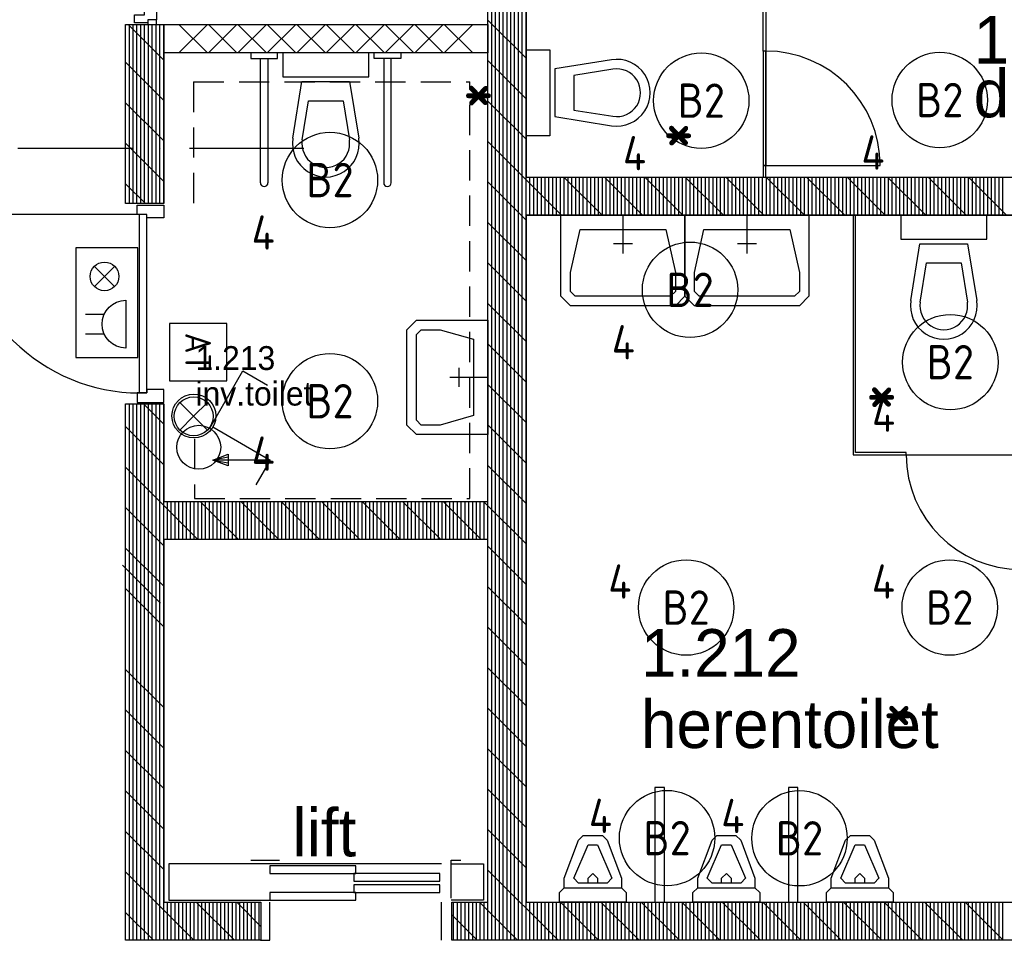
# Model space of a CAD drawing. Header units: millimetres. Extents: x -6587 to 112313, y 244 to 84344.
# Tile 17 of 55: x 26720 to 31882, y 44755 to 49579. Entities that reach past the tile are written whole.
import ezdxf
from ezdxf.enums import TextEntityAlignment as Align

# ---------------------------------------------------------------- set-up
doc = ezdxf.new("R2010")
doc.units = ezdxf.units.MM
doc.header["$LTSCALE"] = 100
doc.linetypes.add('DASHDOT', pattern=[9, 6, -1.5, 0, -1.5])
doc.linetypes.add('HIDDEN', pattern=[9.525, 6.35, -3.175])
doc.layers.get('0').update_dxf_attribs({"linetype": 'CONTINUOUS'})
for name, color, linetype in [('71', 2, 'CONTINUOUS'), ('AL$7----_STRAMIEN', 1, 'DASHDOT'), ('AL22----_BINNENWAND', 7, 'CONTINUOUS'), ('AL22----_CAMPINGWANDJE', 1, 'CONTINUOUS'), ('AL28----_KONSTRUKTIE', 3, 'CONTINUOUS'), ('AL32----_BINNENKOZ', 7, 'CONTINUOUS'), ('AL32----_DRAAIRICHTING', 1, 'CONTINUOUS'), ('AL66----_TRANSPINST', 7, 'CONTINUOUS'), ('AL74----_INRSANITAIR', 7, 'CONTINUOUS'), ('ALXA1---_RASTER50', 12, 'CONTINUOUS'), ('ALXA7---_KALKZVUIL', 1, 'CONTINUOUS'), ('ALXAB---_PREFABBETON', 1, 'CONTINUOUS'), ('BOUW', 8, 'CONTINUOUS'), ('EB63101-_ATTRIB', 2, 'CONTINUOUS'), ('EL63101-_LICHT-ARM', 3, 'CONTINUOUS'), ('EL63102-_LICHT-SCH', 3, 'CONTINUOUS'), ('EL6414--_BELET24V', 3, 'CONTINUOUS'), ('MAATV-SPARING', 1, 'CONTINUOUS')]:
    doc.layers.add(name, color=color, linetype=linetype)
doc.styles.add('1_8', font='iso', dxfattribs={"width": 0.7, "height": 1.8})
doc.styles.add('BURO-025', font='BUROFONT.shx', dxfattribs={"height": 250})
doc.styles.add('NORATT', font='isocp.shx')
doc.styles.get("Standard").update_dxf_attribs({"font": 'iso.shx'})

# ---------------------------------------------------------------- blocks, each defined once
blk = doc.blocks.new('ES3G00')
blk.add_circle((0, 0), 2.5)
at = {"color": 6, "style": '1_8'}
for tag, flags, p in [('SCHAK', 8, (3.5, 2.75)), ('A_CODE', 8, (0, 0)), ('GROEP', 8, (-3.5, -2.75)), ('KAST', 9, (3.5, -2.75))]:
    blk.add_attdef(tag, text='', height=1.8, dxfattribs=dict(at, flags=flags)).set_placement(p, align=Align.MIDDLE)
blk = doc.blocks.new('ES3S1')
blk.add_lwpolyline([(0.575, 0.996), (2.309, 4), (3.608, 3.25)])
blk.add_lwpolyline([(0.575, 0.996), (2.309, 4), (3.608, 3.25)])
blk.add_circle((0, 0), 1.15)
blk.add_circle((0, 0), 1.15)
for tag, style, flags, p in [('SCHAK', 'NORATT', 8, (3, 5.5)), ('SCHAK', '1_8', 8, (3, 5.5)), ('KAST', 'NORATT', 9, (-3, 0.5)), ('KAST', '1_8', 9, (-3, 0.5)), ('M_CODE', 'NORATT', 9, (0, 0)), ('M_CODE', '1_8', 9, (0, 0)), ('DOEL', 'NORATT', 9, (-3, -2)), ('DOEL', '1_8', 9, (-3, -2)), ('GROEP', 'NORATT', 9, (-3, -4.5)), ('GROEP', '1_8', 9, (-3, -4.5))]:
    blk.add_attdef(tag, text='', height=1.8, dxfattribs=dict(style=style, flags=flags)).set_placement(p, align=Align.MIDDLE_CENTER)
blk = doc.blocks.new('ES081001')
for p, q in [((1.06, -1.06), (-1.06, 1.06)), ((-1.06, -1.06), (1.06, 1.06))]:
    blk.add_line(p, q)
blk.add_circle((0, 0), 1.5)
at = {"color": 2, "style": '1_8', "flags": 8}
for tag, p in [('NUMMER', (0, 5.5)), ('CODE', (0, 3))]:
    blk.add_attdef(tag, text='', height=1.8, dxfattribs=at).set_placement(p, align=Align.MIDDLE)
at = {"style": '1_8', "flags": 8}
blk.add_attdef('M_CODE', text='', height=1.8, dxfattribs=at).set_placement((0, 0), align=Align.MIDDLE_CENTER)
blk = doc.blocks.new('ES081010')
at = {"color": 0}
for p, q in [((-1, 0), (-1, -2)), ((1, -2), (1, 0))]:
    blk.add_line(p, q, dxfattribs=at)
blk.add_lwpolyline([(-2.5, 2.25), (2.5, 2.25, -1)], format="xyb", close=True, dxfattribs=at)
at = {"color": 0, "style": '1_8', "flags": 8}
for tag, p in [('NUMMER', (0, 6.75)), ('SCHAK', (0, 4))]:
    blk.add_attdef(tag, text='', height=1.8, dxfattribs=at).set_placement(p, align=Align.MIDDLE)
at = {"style": '1_8'}
for tag, flags, p in [('CODE', 9, (0, 3)), ('M_CODE', 8, (0, 0))]:
    blk.add_attdef(tag, text='', height=1.8, dxfattribs=dict(at, flags=flags)).set_placement(p, align=Align.MIDDLE_CENTER)
blk = doc.blocks.new('ES3S1-T')
at = {"color": 1}
blk.add_line((2.309, 4), (2.309, 1), dxfattribs=at)
at = {"color": 0}
blk.add_lwpolyline([(0.575, 0.996), (2.309, 4), (3.608, 3.25)], dxfattribs=at)
at = {"color": 1}
blk.add_lwpolyline([(2.009, 1.8), (2.609, 1.8), (2.309, 1)], close=True, dxfattribs=at)
blk.add_lwpolyline([(2.159, 1.8), (2.309, 1), (2.459, 1.8), (2.455, 1.8)], dxfattribs=at)
at = {"color": 0}
blk.add_circle((0, 0), 1.15, dxfattribs=at)
at = {"style": '1_8'}
for tag, flags, p in [('SCHAK', 8, (3, 5.5)), ('KAST', 9, (-3, 0.5)), ('M_CODE', 9, (0, 0)), ('DOEL', 9, (-3, -2)), ('GROEP', 9, (-3, -4.5))]:
    blk.add_attdef(tag, text='', height=1.8, dxfattribs=dict(at, flags=flags)).set_placement(p, align=Align.MIDDLE_CENTER)
blk = doc.blocks.new('ES020102')
at = {"color": 0}
blk.add_lwpolyline([(-4.5, -2), (4.5, -2), (4.5, 2), (-4.5, 2)], close=True, dxfattribs=at)
at = {"style": '1_8'}
for tag, flags, p in [('SCHAK', 8, (3, 5.5)), ('KAST', 9, (-3, 0.5)), ('M_CODE', 9, (0, 0)), ('DOEL', 9, (-3, -2)), ('GROEP', 9, (-3, -4.5))]:
    blk.add_attdef(tag, text='', height=1.8, dxfattribs=dict(at, flags=flags)).set_placement(p, align=Align.MIDDLE_CENTER)
at = {"color": 0, "style": '1_8', "flags": 8}
blk.add_attdef('NUMMER', text='', height=1.8, dxfattribs=at).set_placement((0, 3.5), align=Align.MIDDLE)
at = {"color": 0, "style": '1_8'}
blk.add_attdef('CODE', text='', height=1.8, dxfattribs=at).set_placement((0, 0), align=Align.MIDDLE)

msp = doc.modelspace()

# ---------------------------------------------------------------- linework, layer by layer
at = {"layer": '71'}
for q in [(27559.5, 47573.2), (27704.2, 47573.2), (27559.5, 47428.5), (27704.2, 47428.5)]:
    msp.add_line((27631.9, 47500.9), q, dxfattribs=at)
msp.add_circle((27631.9, 47500.9), 102.3, dxfattribs=at)
at = {"layer": 'AL$7----_STRAMIEN', "color": 1}
msp.add_line((28210, 48905), (3582.8, 48905), dxfattribs=at)
at = {"layer": 'AL22----_BINNENWAND', "color": 8}
for p, q in [((27474.8, 49555), (29174.8, 49555)), ((27474.8, 49405), (27474.8, 49555)), ((29174.8, 49555), (29174.8, 49405)), ((29174.8, 49405), (27474.8, 49405)), ((30618.3, 48815), (30618.3, 48755)), ((30631.3, 48815), (30618.3, 48815)), ((30618.3, 48815), (30631.3, 48815)), ((30631.3, 48755), (30631.3, 48815)), ((29654.8, 48555), (29654.8, 48755)), ((29674.8, 48555), (29674.8, 48755)), ((29694.8, 48555), (29694.8, 48755)), ((29714.8, 48555), (29714.8, 48755)), ((29734.8, 48555), (29734.8, 48755)), ((29754.8, 48555), (29754.8, 48755)), ((29774.8, 48555), (29774.8, 48755)), ((29985.1, 48555), (29785.1, 48755)), ((29794.8, 48555), (29794.8, 48755)), ((29814.8, 48555), (29814.8, 48755)), ((29834.8, 48555), (29834.8, 48755)), ((29854.8, 48555), (29854.8, 48755)), ((29874.8, 48555), (29874.8, 48755)), ((29894.8, 48555), (29894.8, 48755)), ((29914.8, 48555), (29914.8, 48755)), ((29934.8, 48555), (29934.8, 48755)), ((29954.8, 48555), (29954.8, 48755)), ((29974.8, 48555), (29974.8, 48755)), ((29994.8, 48555), (29994.8, 48755)), ((30197.3, 48555), (29997.3, 48755)), ((30014.8, 48555), (30014.8, 48755)), ((30034.8, 48555), (30034.8, 48755)), ((30054.8, 48555), (30054.8, 48755)), ((30074.8, 48555), (30074.8, 48755)), ((30094.8, 48555), (30094.8, 48755)), ((30114.8, 48555), (30114.8, 48755)), ((30134.8, 48555), (30134.8, 48755)), ((30154.8, 48555), (30154.8, 48755)), ((30174.8, 48555), (30174.8, 48755)), ((30194.8, 48555), (30194.8, 48755)), ((30409.4, 48555), (30209.4, 48755)), ((30214.8, 48555), (30214.8, 48755)), ((30234.8, 48555), (30234.8, 48755)), ((30254.8, 48555), (30254.8, 48755)), ((30274.8, 48555), (30274.8, 48755)), ((30294.8, 48555), (30294.8, 48755)), ((30314.8, 48555), (30314.8, 48755)), ((30334.8, 48555), (30334.8, 48755)), ((30354.8, 48555), (30354.8, 48755)), ((30374.8, 48555), (30374.8, 48755)), ((30394.8, 48555), (30394.8, 48755)), ((30414.8, 48555), (30414.8, 48755)), ((30621.5, 48555), (30421.5, 48755)), ((30434.8, 48555), (30434.8, 48755)), ((30454.8, 48555), (30454.8, 48755)), ((30474.8, 48555), (30474.8, 48755)), ((30494.8, 48555), (30494.8, 48755)), ((30514.8, 48555), (30514.8, 48755)), ((30534.8, 48555), (30534.8, 48755)), ((30554.8, 48555), (30554.8, 48755)), ((30574.8, 48555), (30574.8, 48755)), ((30594.8, 48555), (30594.8, 48755)), ((30614.8, 48555), (30614.8, 48755)), ((30618.3, 48755), (30631.3, 48755)), ((30833.7, 48555), (30633.7, 48755)), ((30634.8, 48555), (30634.8, 48755)), ((30654.8, 48555), (30654.8, 48755)), ((30674.8, 48555), (30674.8, 48755)), ((30694.8, 48555), (30694.8, 48755)), ((30714.8, 48555), (30714.8, 48755)), ((30734.8, 48555), (30734.8, 48755)), ((30754.8, 48555), (30754.8, 48755)), ((30774.8, 48555), (30774.8, 48755)), ((30794.8, 48555), (30794.8, 48755)), ((30814.8, 48555), (30814.8, 48755)), ((30834.8, 48555), (30834.8, 48755)), ((30854.8, 48555), (30854.8, 48755)), ((30874.8, 48555), (30874.8, 48755)), ((30894.8, 48555), (30894.8, 48755)), ((30914.8, 48555), (30914.8, 48755)), ((30934.8, 48555), (30934.8, 48755)), ((30954.8, 48555), (30954.8, 48755)), ((30974.8, 48555), (30974.8, 48755)), ((30994.8, 48555), (30994.8, 48755)), ((29374.8, 47892.5), (29174.8, 48092.5)), ((29374.8, 47680.4), (29174.8, 47880.4)), ((29374.8, 47468.2), (29174.8, 47668.2))]:
    msp.add_line(p, q, dxfattribs=at)
for points in [[(29882.5, 48555), (29882.5, 48355)], [(30857.5, 48555), (30857.5, 48255), (30857.5, 48130), (30807.5, 48080), (30257.5, 48080), (30207.5, 48130), (30207.5, 48255), (30207.5, 48555), (30857.5, 48555)], [(30532.5, 48555), (30532.5, 48355)], [(30757.5, 48480), (30807.5, 48255), (30807.5, 48155), (30782.5, 48130), (30282.5, 48130), (30257.5, 48155), (30257.5, 48255), (30307.5, 48480), (30757.5, 48480)], [(29932.5, 48405), (29832.5, 48405)], [(30582.5, 48405), (30482.5, 48405)], [(29174.8, 47405), (28924.8, 47405), (28799.8, 47405), (28749.8, 47455), (28749.8, 47955), (28799.8, 48005), (28924.8, 48005), (29174.8, 48005), (29174.8, 47405), (29174.8, 47455)], [(29099.8, 47505), (28924.8, 47455), (28824.8, 47455), (28824.8, 47455), (28799.8, 47480), (28799.8, 47480), (28799.8, 47930), (28799.8, 47930), (28824.8, 47955), (28824.8, 47955), (28924.8, 47955), (29099.8, 47905), (29099.8, 47505)], [(29024.8, 47655), (29024.8, 47755)], [(29174.8, 47705), (28974.8, 47705)]]:
    msp.add_lwpolyline(points, dxfattribs=at)
at = {"layer": 'AL22----_CAMPINGWANDJE', "color": 8}
for p, q in [((30618.3, 49415), (30618.3, 49880)), ((30631.3, 49880), (30631.3, 49415)), ((30631.3, 49415), (30618.3, 49415)), ((31088.8, 48555), (31088.8, 47298.5)), ((31101.8, 48555), (31088.8, 48555)), ((31101.8, 47311.5), (31101.8, 48555)), ((31088.8, 47298.5), (31368.3, 47298.5)), ((31368.3, 47311.5), (31101.8, 47311.5)), ((31368.3, 47298.5), (31368.3, 47311.5))]:
    msp.add_line(p, q, dxfattribs=at)
at = {"layer": 'AL28----_KONSTRUKTIE', "color": 8, "linetype": 'Continuous'}
for p, q in [((29174.8, 47055.1), (29174.8, 51605)), ((29374.8, 51605), (29374.8, 48755)), ((27274.8, 48615.7), (27274.8, 49555)), ((27274.8, 49555), (27474.8, 49555)), ((27474.8, 49555), (27474.8, 48615.7)), ((29374.8, 48755), (33674.8, 48755)), ((27474.8, 48615.7), (27274.8, 48615.7)), ((33674.8, 48555), (29374.8, 48555)), ((29374.8, 48555), (29374.8, 44955)), ((27274.8, 44755), (27274.8, 47565.7)), ((27274.8, 47565.7), (27474.8, 47565.7)), ((27474.8, 47565.7), (27474.8, 47055.1)), ((27474.8, 47055.1), (29174.8, 47055.1)), ((29174.8, 46855.1), (27474.8, 46855.1)), ((27474.8, 46855.1), (27474.8, 44955)), ((29174.8, 44955), (29174.8, 46855.1)), ((27474.8, 44955), (27984.8, 44955)), ((27984.8, 44955), (27984.8, 44755)), ((28984.8, 44755), (28984.8, 44955)), ((28984.8, 44955), (29174.8, 44955)), ((29374.8, 44955), (31174.8, 44955)), ((31174.8, 44955), (33674.8, 44955)), ((27984.8, 44755), (27274.8, 44755)), ((31174.8, 44755), (28984.8, 44755)), ((33874.8, 44755), (31174.8, 44755))]:
    msp.add_line(p, q, dxfattribs=at)
at = {"layer": 'AL28----_KONSTRUKTIE', "color": 8}
for p, q in [((29374.8, 48755), (33674.8, 48755)), ((29374.8, 48555), (33674.8, 48555))]:
    msp.add_line(p, q, dxfattribs=at)
at = {"layer": 'AL32----_BINNENKOZ', "color": 8}
for p, q in [((30618.3, 49415), (30618.3, 48815)), ((30631.3, 49415), (30618.3, 49415)), ((30631.3, 48815), (30631.3, 49415))]:
    msp.add_line(p, q, dxfattribs=at)
for points in [[(27322.5, 49563), (27322.5, 49605), (27373.5, 49605), (27373.5, 49630), (27436.5, 49630), (27436.5, 49578), (27392.5, 49578), (27392.5, 49563), (27322.5, 49563)], [(27392.5, 49578), (27392.5, 49555), (27436.5, 49555), (27436.5, 49578)], [(27346.8, 48557.7), (27346.8, 47623.7)]]:
    msp.add_lwpolyline(points, dxfattribs=at)
for points in [[(27386.8, 48540.7), (27386.8, 48557.7), (27335.8, 48557.7), (27335.8, 48607.7), (27474.8, 48607.7), (27474.8, 48540.7)], [(27386.8, 48557.7), (27346.8, 48557.7), (27346.8, 47623.7), (27386.8, 47623.7)], [(27386.8, 47640.7), (27386.8, 47623.7), (27335.8, 47623.7), (27335.8, 47573.7), (27474.8, 47573.7), (27474.8, 47640.7)]]:
    msp.add_lwpolyline(points, close=True, dxfattribs=at)
at = {"layer": 'AL32----_DRAAIRICHTING', "color": 8}
for p, q in [((30631.3, 49415), (30631.3, 48815)), ((30631.3, 48815), (31231.3, 48815)), ((31368.3, 47298.5), (31968.3, 47298.5))]:
    msp.add_line(p, q, dxfattribs=at)
msp.add_lwpolyline([(27346.8, 48557.7), (26412.8, 48557.7, 0.414214), (27346.8, 47623.7, 0.414214)], format="xyb", dxfattribs=at)
for centre, start, end in [((30631.3, 48815), 0, 90), ((31968.3, 47298.5), 180, 270)]:
    msp.add_arc(centre, 600, start, end, dxfattribs=at)
at = {"layer": 'AL66----_TRANSPINST', "color": 8, "linetype": 'Continuous'}
for p, q in [((27931.9, 45175), (28081.9, 45175)), ((28981.9, 44975), (28981.9, 45175)), ((28981.9, 45175), (29031.9, 45175)), ((28031.9, 45155), (27501.9, 45155)), ((27501.9, 45155), (27501.9, 44965)), ((28931.9, 45155), (28031.9, 45155)), ((28481.9, 45145), (28031.9, 45145)), ((28031.9, 45145), (28031.9, 45105)), ((28481.9, 45105), (28481.9, 45145)), ((28981.9, 45155), (29151.9, 45155)), ((29151.9, 45155), (29151.9, 44965)), ((28921.9, 45105), (28471.9, 45105)), ((28471.9, 45105), (28471.9, 45065)), ((28921.9, 45065), (28921.9, 45105)), ((28921.9, 45045), (28471.9, 45045)), ((28471.9, 45045), (28471.9, 45005)), ((28921.9, 45005), (28921.9, 45045)), ((27501.9, 44965), (28031.9, 44965)), ((28481.9, 45005), (28031.9, 45005)), ((28031.9, 45005), (28031.9, 44965)), ((28481.9, 44965), (28481.9, 45005)), ((29151.9, 44965), (28981.9, 44965)), ((28031.9, 44755), (28031.9, 44955)), ((28931.9, 44755), (28931.9, 44955)), ((27981.9, 44755), (28031.9, 44755))]:
    msp.add_line(p, q, dxfattribs=at)
at = {"layer": 'AL66----_TRANSPINST', "color": 8}
for p, q in [((28031.9, 45105), (28481.9, 45105)), ((28471.9, 45065), (28921.9, 45065)), ((28031.9, 44965), (28481.9, 44965)), ((28471.9, 45005), (28921.9, 45005))]:
    msp.add_line(p, q, dxfattribs=at)
at = {"layer": 'AL74----_INRSANITAIR', "color": 8}
for p, q in [((27931.6, 49405), (27931.6, 49375.8)), ((28071.6, 49375.8), (28071.6, 49405)), ((28578.1, 49375.8), (28578.1, 49405)), ((28718.1, 49405), (28718.1, 49375.8)), ((27931.6, 49375.8), (28071.6, 49375.8)), ((27981.6, 48725), (27981.6, 49375.8)), ((28021.6, 49375.8), (28021.6, 48725)), ((28718.1, 49375.8), (28578.1, 49375.8)), ((28628.1, 49375.8), (28628.1, 48725)), ((28668.1, 48725), (28668.1, 49375.8)), ((30049.8, 45555), (30049.8, 44955)), ((30099.8, 45555), (30049.8, 45555)), ((30099.8, 44955), (30099.8, 45555)), ((30749.8, 45555), (30749.8, 44955)), ((30799.8, 45555), (30749.8, 45555)), ((30799.8, 44955), (30799.8, 45555)), ((30049.8, 44955), (30099.8, 44955)), ((30749.8, 44955), (30799.8, 44955))]:
    msp.add_line(p, q, dxfattribs=at)
at = {"layer": 'AL74----_INRSANITAIR', "color": 8, "linetype": 'Continuous'}
for p, q in [((28099.8, 49405), (28099.8, 49280)), ((28549.8, 49405), (28099.8, 49405)), ((28549.8, 49280), (28549.8, 49405)), ((28099.8, 49280), (28549.8, 49280)), ((28152.1, 48957.8), (28199.8, 49255)), ((28199.8, 49255), (28449.8, 49255)), ((28449.8, 49255), (28497.6, 48957.8)), ((28201.4, 48949.8), (28234.4, 49155)), ((28234.4, 49155), (28415.3, 49155)), ((28415.3, 49155), (28448.3, 48949.8)), ((29949.8, 49146.5), (29949.8, 49146.5)), ((29774.8, 49021.5), (29774.8, 49021.5)), ((31339.8, 48555), (31339.8, 48430)), ((31789.8, 48555), (31339.8, 48555)), ((31789.8, 48430), (31789.8, 48555)), ((31339.8, 48430), (31789.8, 48430)), ((31392.1, 48107.8), (31439.8, 48405)), ((31439.8, 48405), (31689.8, 48405)), ((31689.8, 48405), (31737.6, 48107.8)), ((31441.4, 48099.8), (31474.4, 48305)), ((31474.4, 48305), (31655.3, 48305)), ((31655.3, 48305), (31688.3, 48099.8)), ((31739.8, 48155), (31739.8, 48155)), ((31614.8, 47980), (31614.8, 47980))]:
    msp.add_line(p, q, dxfattribs=at)
for points in [[(29374.8, 49421.5), (29499.8, 49421.5), (29499.8, 48971.5), (29374.8, 48971.5), (29374.8, 49421.5)], [(30207.5, 48555), (30207.5, 48255), (30207.5, 48130), (30157.5, 48080), (29607.5, 48080), (29557.5, 48130), (29557.5, 48255), (29557.5, 48555), (30207.5, 48555)], [(30107.5, 48480), (30157.5, 48255), (30157.5, 48155), (30132.5, 48130), (29632.5, 48130), (29607.5, 48155), (29607.5, 48255), (29657.5, 48480), (30107.5, 48480)], [(29574.8, 45030), (29574.8, 45080), (29649.8, 45280), (29649.8, 45280), (29674.8, 45305), (29774.8, 45305), (29774.8, 45305), (29799.8, 45280), (29874.8, 45080), (29874.8, 45030)], [(30274.8, 45030), (30274.8, 45080), (30349.8, 45280), (30349.8, 45280), (30374.8, 45305), (30474.8, 45305), (30474.8, 45305), (30499.8, 45280), (30574.8, 45080), (30574.8, 45030)], [(30974.8, 45030), (30974.8, 45080), (31049.8, 45280), (31049.8, 45280), (31074.8, 45305), (31174.8, 45305), (31174.8, 45305), (31199.8, 45280), (31274.8, 45080), (31274.8, 45030)], [(29624.8, 45080), (29699.8, 45255), (29749.8, 45255), (29824.8, 45080), (29799.8, 45055), (29649.8, 45055), (29624.8, 45080), (29624.8, 45080)], [(30324.8, 45080), (30399.8, 45255), (30449.8, 45255), (30524.8, 45080), (30499.8, 45055), (30349.8, 45055), (30324.8, 45080), (30324.8, 45080)], [(31024.8, 45080), (31099.8, 45255), (31149.8, 45255), (31224.8, 45080), (31199.8, 45055), (31049.8, 45055), (31024.8, 45080), (31024.8, 45080)], [(29699.8, 45055), (29699.8, 45080), (29724.8, 45105), (29749.8, 45080), (29749.8, 45055)], [(30399.8, 45055), (30399.8, 45080), (30424.8, 45105), (30449.8, 45080), (30449.8, 45055)], [(31099.8, 45055), (31099.8, 45080), (31124.8, 45105), (31149.8, 45080), (31149.8, 45055)], [(29549.8, 44955), (29549.8, 45005), (29574.8, 45030), (29574.8, 45030), (29874.8, 45030), (29899.8, 45005), (29899.8, 44955), (29549.8, 44955)], [(30249.8, 44955), (30249.8, 45005), (30274.8, 45030), (30274.8, 45030), (30574.8, 45030), (30599.8, 45005), (30599.8, 44955), (30249.8, 44955)], [(30949.8, 44955), (30949.8, 45005), (30974.8, 45030), (30974.8, 45030), (31274.8, 45030), (31299.8, 45005), (31299.8, 44955), (30949.8, 44955)]]:
    msp.add_lwpolyline(points, dxfattribs=at)
for points in [[(29822.1, 49369.3), (29524.8, 49321.5), (29524.8, 49071.5), (29822.1, 49023.7, 1.173599)], [(29830, 49319.9), (29624.8, 49286.9), (29624.8, 49106.1), (29830, 49073.1, 1.173599)]]:
    msp.add_lwpolyline(points, format="xyb", close=True, dxfattribs=at)
for centre, radius in [((28324.8, 48930), 175), ((28324.8, 48930), 125), ((31564.8, 48080), 175), ((31564.8, 48080), 125)]:
    msp.add_arc(centre, radius, 170.8673, 9.1327, dxfattribs=at)
at = {"layer": 'AL74----_INRSANITAIR', "color": 8}
for centre in [(28001.6, 48725), (28648.1, 48725)]:
    msp.add_arc(centre, 20, 180, 0, dxfattribs=at)
at = {"layer": 'ALXA1---_RASTER50', "color": 8}
for p, q in [((29194.8, 44755), (29194.8, 51805)), ((29214.8, 44755), (29214.8, 51805)), ((29234.8, 44755), (29234.8, 51805)), ((29254.8, 44755), (29254.8, 51805)), ((29274.8, 44755), (29274.8, 51805)), ((29294.8, 44755), (29294.8, 51805)), ((29314.8, 44755), (29314.8, 51805)), ((29334.8, 44755), (29334.8, 51805)), ((29354.8, 44755), (29354.8, 51805)), ((29374.8, 44755), (29374.8, 51805)), ((27294.8, 48615.7), (27294.8, 49555)), ((27314.8, 48615.7), (27314.8, 49555)), ((27334.8, 48615.7), (27334.8, 49555)), ((27354.8, 48615.7), (27354.8, 49555)), ((27374.8, 48615.7), (27374.8, 49555)), ((27394.8, 48615.7), (27394.8, 49555)), ((27414.8, 48615.7), (27414.8, 49555)), ((27434.8, 48615.7), (27434.8, 49555)), ((27454.8, 48615.7), (27454.8, 49555)), ((27474.8, 48615.7), (27474.8, 49555)), ((29394.8, 48555), (29394.8, 48755)), ((29414.8, 48555), (29414.8, 48755)), ((29434.8, 48555), (29434.8, 48755)), ((29454.8, 48555), (29454.8, 48755)), ((29474.8, 48555), (29474.8, 48755)), ((29494.8, 48555), (29494.8, 48755)), ((29514.8, 48555), (29514.8, 48755)), ((29534.8, 48555), (29534.8, 48755)), ((29554.8, 48555), (29554.8, 48755)), ((29574.8, 48555), (29574.8, 48755)), ((29594.8, 48555), (29594.8, 48755)), ((29614.8, 48555), (29614.8, 48755)), ((29634.8, 48555), (29634.8, 48755)), ((31014.8, 48555), (31014.8, 48755)), ((31034.8, 48555), (31034.8, 48755)), ((31054.8, 48555), (31054.8, 48755)), ((31074.8, 48555), (31074.8, 48755)), ((31094.8, 48555), (31094.8, 48755)), ((31114.8, 48555), (31114.8, 48755)), ((31134.8, 48555), (31134.8, 48755)), ((31154.8, 48555), (31154.8, 48755)), ((31174.8, 48555), (31174.8, 48755)), ((31194.8, 48555), (31194.8, 48755)), ((31214.8, 48555), (31214.8, 48755)), ((31234.8, 48555), (31234.8, 48755)), ((31254.8, 48555), (31254.8, 48755)), ((31274.8, 48555), (31274.8, 48755)), ((31294.8, 48555), (31294.8, 48755)), ((31314.8, 48555), (31314.8, 48755)), ((31334.8, 48555), (31334.8, 48755)), ((31354.8, 48555), (31354.8, 48755)), ((31374.8, 48555), (31374.8, 48755)), ((31394.8, 48555), (31394.8, 48755)), ((31414.8, 48555), (31414.8, 48755)), ((31434.8, 48555), (31434.8, 48755)), ((31454.8, 48555), (31454.8, 48755)), ((31474.8, 48555), (31474.8, 48755)), ((31494.8, 48555), (31494.8, 48755)), ((31514.8, 48555), (31514.8, 48755)), ((31534.8, 48555), (31534.8, 48755)), ((31554.8, 48555), (31554.8, 48755)), ((31574.8, 48555), (31574.8, 48755)), ((31594.8, 48555), (31594.8, 48755)), ((31614.8, 48555), (31614.8, 48755)), ((31634.8, 48555), (31634.8, 48755)), ((31654.8, 48555), (31654.8, 48755)), ((31674.8, 48555), (31674.8, 48755)), ((31694.8, 48555), (31694.8, 48755)), ((31714.8, 48555), (31714.8, 48755)), ((31734.8, 48555), (31734.8, 48755)), ((31754.8, 48555), (31754.8, 48755)), ((31774.8, 48555), (31774.8, 48755)), ((31794.8, 48555), (31794.8, 48755)), ((31814.8, 48555), (31814.8, 48755)), ((31834.8, 48555), (31834.8, 48755)), ((31854.8, 48555), (31854.8, 48755)), ((31874.8, 48555), (31874.8, 48755)), ((27294.8, 44755), (27294.8, 47565.7)), ((27314.8, 44755), (27314.8, 47565.7)), ((27334.8, 44755), (27334.8, 47565.7)), ((27354.8, 44755), (27354.8, 47565.7)), ((27374.8, 44755), (27374.8, 47565.7)), ((27394.8, 44755), (27394.8, 47565.7)), ((27414.8, 44755), (27414.8, 47565.7)), ((27434.8, 44755), (27434.8, 47565.7)), ((27454.8, 44755), (27454.8, 47565.7)), ((27474.8, 44755), (27474.8, 47565.7)), ((27494.8, 46855.1), (27494.8, 47055.1)), ((27514.8, 46855.1), (27514.8, 47055.1)), ((27534.8, 46855.1), (27534.8, 47055.1)), ((27554.8, 46855.1), (27554.8, 47055.1)), ((27574.8, 46855.1), (27574.8, 47055.1)), ((27594.8, 46855.1), (27594.8, 47055.1)), ((27614.8, 46855.1), (27614.8, 47055.1)), ((27634.8, 46855.1), (27634.8, 47055.1)), ((27654.8, 46855.1), (27654.8, 47055.1)), ((27674.8, 46855.1), (27674.8, 47055.1)), ((27694.8, 46855.1), (27694.8, 47055.1)), ((27714.8, 46855.1), (27714.8, 47055.1)), ((27734.8, 46855.1), (27734.8, 47055.1)), ((27754.8, 46855.1), (27754.8, 47055.1)), ((27774.8, 46855.1), (27774.8, 47055.1)), ((27794.8, 46855.1), (27794.8, 47055.1)), ((27814.8, 46855.1), (27814.8, 47055.1)), ((27834.8, 46855.1), (27834.8, 47055.1)), ((27854.8, 46855.1), (27854.8, 47055.1)), ((27874.8, 46855.1), (27874.8, 47055.1)), ((27894.8, 46855.1), (27894.8, 47055.1)), ((27914.8, 46855.1), (27914.8, 47055.1)), ((27934.8, 46855.1), (27934.8, 47055.1)), ((27954.8, 46855.1), (27954.8, 47055.1)), ((27974.8, 46855.1), (27974.8, 47055.1)), ((27994.8, 46855.1), (27994.8, 47055.1)), ((28014.8, 46855.1), (28014.8, 47055.1)), ((28034.8, 46855.1), (28034.8, 47055.1)), ((28054.8, 46855.1), (28054.8, 47055.1)), ((28074.8, 46855.1), (28074.8, 47055.1)), ((28094.8, 46855.1), (28094.8, 47055.1)), ((28114.8, 46855.1), (28114.8, 47055.1)), ((28134.8, 46855.1), (28134.8, 47055.1)), ((28154.8, 46855.1), (28154.8, 47055.1)), ((28174.8, 46855.1), (28174.8, 47055.1)), ((28194.8, 46855.1), (28194.8, 47055.1)), ((28214.8, 46855.1), (28214.8, 47055.1)), ((28234.8, 46855.1), (28234.8, 47055.1)), ((28254.8, 46855.1), (28254.8, 47055.1)), ((28274.8, 46855.1), (28274.8, 47055.1)), ((28294.8, 46855.1), (28294.8, 47055.1)), ((28314.8, 46855.1), (28314.8, 47055.1)), ((28334.8, 46855.1), (28334.8, 47055.1)), ((28354.8, 46855.1), (28354.8, 47055.1)), ((28374.8, 46855.1), (28374.8, 47055.1)), ((28394.8, 46855.1), (28394.8, 47055.1)), ((28414.8, 46855.1), (28414.8, 47055.1)), ((28434.8, 46855.1), (28434.8, 47055.1)), ((28454.8, 46855.1), (28454.8, 47055.1)), ((28474.8, 46855.1), (28474.8, 47055.1)), ((28494.8, 46855.1), (28494.8, 47055.1)), ((28514.8, 46855.1), (28514.8, 47055.1)), ((28534.8, 46855.1), (28534.8, 47055.1)), ((28554.8, 46855.1), (28554.8, 47055.1)), ((28574.8, 46855.1), (28574.8, 47055.1)), ((28594.8, 46855.1), (28594.8, 47055.1)), ((28614.8, 46855.1), (28614.8, 47055.1)), ((28634.8, 46855.1), (28634.8, 47055.1)), ((28654.8, 46855.1), (28654.8, 47055.1)), ((28674.8, 46855.1), (28674.8, 47055.1)), ((28694.8, 46855.1), (28694.8, 47055.1)), ((28714.8, 46855.1), (28714.8, 47055.1)), ((28734.8, 46855.1), (28734.8, 47055.1)), ((28754.8, 46855.1), (28754.8, 47055.1)), ((28774.8, 46855.1), (28774.8, 47055.1)), ((28794.8, 46855.1), (28794.8, 47055.1)), ((28814.8, 46855.1), (28814.8, 47055.1)), ((28834.8, 46855.1), (28834.8, 47055.1)), ((28854.8, 46855.1), (28854.8, 47055.1)), ((28874.8, 46855.1), (28874.8, 47055.1)), ((28894.8, 46855.1), (28894.8, 47055.1)), ((28914.8, 46855.1), (28914.8, 47055.1)), ((28934.8, 46855.1), (28934.8, 47055.1)), ((28954.8, 46855.1), (28954.8, 47055.1)), ((28974.8, 46855.1), (28974.8, 47055.1)), ((28994.8, 46855.1), (28994.8, 47055.1)), ((29014.8, 46855.1), (29014.8, 47055.1)), ((29034.8, 46855.1), (29034.8, 47055.1)), ((29054.8, 46855.1), (29054.8, 47055.1)), ((29074.8, 46855.1), (29074.8, 47055.1)), ((29094.8, 46855.1), (29094.8, 47055.1)), ((29114.8, 46855.1), (29114.8, 47055.1)), ((29134.8, 46855.1), (29134.8, 47055.1)), ((29154.8, 46855.1), (29154.8, 47055.1)), ((29174.8, 46855.1), (29174.8, 47055.1)), ((27494.8, 44755), (27494.8, 44955)), ((27514.8, 44755), (27514.8, 44955)), ((27534.8, 44755), (27534.8, 44955)), ((27554.8, 44755), (27554.8, 44955)), ((27574.8, 44755), (27574.8, 44955)), ((27594.8, 44755), (27594.8, 44955)), ((27614.8, 44755), (27614.8, 44955)), ((27634.8, 44755), (27634.8, 44955)), ((27654.8, 44755), (27654.8, 44955)), ((27674.8, 44755), (27674.8, 44955)), ((27694.8, 44755), (27694.8, 44955)), ((27714.8, 44755), (27714.8, 44955)), ((27734.8, 44755), (27734.8, 44955)), ((27754.8, 44755), (27754.8, 44955)), ((27774.8, 44755), (27774.8, 44955)), ((27794.8, 44755), (27794.8, 44955)), ((27814.8, 44755), (27814.8, 44955)), ((27834.8, 44755), (27834.8, 44955)), ((27854.8, 44755), (27854.8, 44955)), ((27874.8, 44755), (27874.8, 44955)), ((27894.8, 44755), (27894.8, 44955)), ((27914.8, 44755), (27914.8, 44955)), ((27934.8, 44755), (27934.8, 44955)), ((27954.8, 44755), (27954.8, 44955)), ((27974.8, 44755), (27974.8, 44955)), ((28994.8, 44755), (28994.8, 44955)), ((29014.8, 44755), (29014.8, 44955)), ((29034.8, 44755), (29034.8, 44955)), ((29054.8, 44755), (29054.8, 44955)), ((29074.8, 44755), (29074.8, 44955)), ((29094.8, 44755), (29094.8, 44955)), ((29114.8, 44755), (29114.8, 44955)), ((29134.8, 44755), (29134.8, 44955)), ((29154.8, 44755), (29154.8, 44955)), ((29174.8, 44755), (29174.8, 44955)), ((29394.8, 44755), (29394.8, 44955)), ((29414.8, 44755), (29414.8, 44955)), ((29434.8, 44755), (29434.8, 44955)), ((29454.8, 44755), (29454.8, 44955)), ((29474.8, 44755), (29474.8, 44955)), ((29494.8, 44755), (29494.8, 44955)), ((29514.8, 44755), (29514.8, 44955)), ((29534.8, 44755), (29534.8, 44955)), ((29554.8, 44755), (29554.8, 44955)), ((29574.8, 44755), (29574.8, 44955)), ((29594.8, 44755), (29594.8, 44955)), ((29614.8, 44755), (29614.8, 44955)), ((29634.8, 44755), (29634.8, 44955)), ((29654.8, 44755), (29654.8, 44955)), ((29674.8, 44755), (29674.8, 44955)), ((29694.8, 44755), (29694.8, 44955)), ((29714.8, 44755), (29714.8, 44955)), ((29734.8, 44755), (29734.8, 44955)), ((29754.8, 44755), (29754.8, 44955)), ((29774.8, 44755), (29774.8, 44955)), ((29794.8, 44755), (29794.8, 44955)), ((29814.8, 44755), (29814.8, 44955)), ((29834.8, 44755), (29834.8, 44955)), ((29854.8, 44755), (29854.8, 44955)), ((29874.8, 44755), (29874.8, 44955)), ((29894.8, 44755), (29894.8, 44955)), ((29914.8, 44755), (29914.8, 44955)), ((29934.8, 44755), (29934.8, 44955)), ((29954.8, 44755), (29954.8, 44955)), ((29974.8, 44755), (29974.8, 44955)), ((29994.8, 44755), (29994.8, 44955)), ((30014.8, 44755), (30014.8, 44955)), ((30034.8, 44755), (30034.8, 44955)), ((30054.8, 44755), (30054.8, 44955)), ((30074.8, 44755), (30074.8, 44955)), ((30094.8, 44755), (30094.8, 44955)), ((30114.8, 44755), (30114.8, 44955)), ((30134.8, 44755), (30134.8, 44955)), ((30154.8, 44755), (30154.8, 44955)), ((30174.8, 44755), (30174.8, 44955)), ((30194.8, 44755), (30194.8, 44955)), ((30214.8, 44755), (30214.8, 44955)), ((30234.8, 44755), (30234.8, 44955)), ((30254.8, 44755), (30254.8, 44955)), ((30274.8, 44755), (30274.8, 44955)), ((30294.8, 44755), (30294.8, 44955)), ((30314.8, 44755), (30314.8, 44955)), ((30334.8, 44755), (30334.8, 44955)), ((30354.8, 44755), (30354.8, 44955)), ((30374.8, 44755), (30374.8, 44955)), ((30394.8, 44755), (30394.8, 44955)), ((30414.8, 44755), (30414.8, 44955)), ((30434.8, 44755), (30434.8, 44955)), ((30454.8, 44755), (30454.8, 44955)), ((30474.8, 44755), (30474.8, 44955)), ((30494.8, 44755), (30494.8, 44955)), ((30514.8, 44755), (30514.8, 44955)), ((30534.8, 44755), (30534.8, 44955)), ((30554.8, 44755), (30554.8, 44955)), ((30574.8, 44755), (30574.8, 44955)), ((30594.8, 44755), (30594.8, 44955)), ((30614.8, 44755), (30614.8, 44955)), ((30634.8, 44755), (30634.8, 44955)), ((30654.8, 44755), (30654.8, 44955)), ((30674.8, 44755), (30674.8, 44955)), ((30694.8, 44755), (30694.8, 44955)), ((30714.8, 44755), (30714.8, 44955)), ((30734.8, 44755), (30734.8, 44955)), ((30754.8, 44755), (30754.8, 44955)), ((30774.8, 44755), (30774.8, 44955)), ((30794.8, 44755), (30794.8, 44955)), ((30814.8, 44755), (30814.8, 44955)), ((30834.8, 44755), (30834.8, 44955)), ((30854.8, 44755), (30854.8, 44955)), ((30874.8, 44755), (30874.8, 44955)), ((30894.8, 44755), (30894.8, 44955)), ((30914.8, 44755), (30914.8, 44955)), ((30934.8, 44755), (30934.8, 44955)), ((30954.8, 44755), (30954.8, 44955)), ((30974.8, 44755), (30974.8, 44955)), ((30994.8, 44755), (30994.8, 44955)), ((31014.8, 44755), (31014.8, 44955)), ((31034.8, 44755), (31034.8, 44955)), ((31054.8, 44755), (31054.8, 44955)), ((31074.8, 44755), (31074.8, 44955)), ((31094.8, 44755), (31094.8, 44955)), ((31114.8, 44755), (31114.8, 44955)), ((31134.8, 44755), (31134.8, 44955)), ((31154.8, 44755), (31154.8, 44955)), ((31174.8, 44755), (31174.8, 44955)), ((31194.8, 44755), (31194.8, 44955)), ((31214.8, 44755), (31214.8, 44955)), ((31234.8, 44755), (31234.8, 44955)), ((31254.8, 44755), (31254.8, 44955)), ((31274.8, 44755), (31274.8, 44955)), ((31294.8, 44755), (31294.8, 44955)), ((31314.8, 44755), (31314.8, 44955)), ((31334.8, 44755), (31334.8, 44955)), ((31354.8, 44755), (31354.8, 44955)), ((31374.8, 44755), (31374.8, 44955)), ((31394.8, 44755), (31394.8, 44955)), ((31414.8, 44755), (31414.8, 44955)), ((31434.8, 44755), (31434.8, 44955)), ((31454.8, 44755), (31454.8, 44955)), ((31474.8, 44755), (31474.8, 44955)), ((31494.8, 44755), (31494.8, 44955)), ((31514.8, 44755), (31514.8, 44955)), ((31534.8, 44755), (31534.8, 44955)), ((31554.8, 44755), (31554.8, 44955)), ((31574.8, 44755), (31574.8, 44955)), ((31594.8, 44755), (31594.8, 44955)), ((31614.8, 44755), (31614.8, 44955)), ((31634.8, 44755), (31634.8, 44955)), ((31654.8, 44755), (31654.8, 44955)), ((31674.8, 44755), (31674.8, 44955)), ((31694.8, 44755), (31694.8, 44955)), ((31714.8, 44755), (31714.8, 44955)), ((31734.8, 44755), (31734.8, 44955)), ((31754.8, 44755), (31754.8, 44955)), ((31774.8, 44755), (31774.8, 44955)), ((31794.8, 44755), (31794.8, 44955)), ((31814.8, 44755), (31814.8, 44955)), ((31834.8, 44755), (31834.8, 44955)), ((31854.8, 44755), (31854.8, 44955)), ((31874.8, 44755), (31874.8, 44955))]:
    msp.add_line(p, q, dxfattribs=at)
at = {"layer": 'ALXA7---_KALKZVUIL', "color": 8}
for p, q in [((27704.4, 49555), (27554.4, 49405)), ((27554.4, 49555), (27704.4, 49405)), ((27858.9, 49555), (27708.9, 49405)), ((27708.9, 49555), (27858.9, 49405)), ((28013.5, 49555), (27863.5, 49405)), ((27863.5, 49555), (28013.5, 49405)), ((28168, 49555), (28018, 49405)), ((28018, 49555), (28168, 49405)), ((28322.6, 49555), (28172.6, 49405)), ((28172.6, 49555), (28322.6, 49405)), ((28477.1, 49555), (28327.1, 49405)), ((28327.1, 49555), (28477.1, 49405)), ((28631.7, 49555), (28481.7, 49405)), ((28481.7, 49555), (28631.7, 49405)), ((28786.2, 49555), (28636.2, 49405)), ((28636.2, 49555), (28786.2, 49405)), ((28940.7, 49555), (28790.7, 49405)), ((28790.7, 49555), (28940.7, 49405)), ((29095.3, 49555), (28945.3, 49405)), ((28945.3, 49555), (29095.3, 49405))]:
    msp.add_line(p, q, dxfattribs=at)
at = {"layer": 'ALXAB---_PREFABBETON', "color": 8}
for p, q in [((29374.8, 49377.4), (29174.8, 49577.4)), ((27474.8, 49368.2), (27288.1, 49555)), ((27474.8, 49156.1), (27274.8, 49356.1)), ((29374.8, 49165.3), (29174.8, 49365.3)), ((27474.8, 48944), (27274.8, 49144)), ((29374.8, 48953.2), (29174.8, 49153.2)), ((29560.9, 48555), (29174.8, 48941)), ((27474.8, 48731.8), (27274.8, 48931.8)), ((29773, 48555), (29573, 48755)), ((31045.8, 48555), (30845.8, 48755)), ((31257.9, 48555), (31057.9, 48755)), ((31470.1, 48555), (31270.1, 48755)), ((31682.2, 48555), (31482.2, 48755)), ((31894.3, 48555), (31694.3, 48755)), ((27378.9, 48615.7), (27274.8, 48719.7)), ((29374.8, 48528.9), (29174.8, 48728.9)), ((29374.8, 48316.8), (29174.8, 48516.8)), ((29374.8, 48104.6), (29174.8, 48304.6)), ((27474.8, 47459), (27368.2, 47565.7)), ((27474.8, 47246.9), (27274.8, 47446.9)), ((29374.8, 47256.1), (29174.8, 47456.1)), ((27654.5, 46855.1), (27274.8, 47234.8)), ((29374.8, 47044), (29174.8, 47244)), ((27866.6, 46855.1), (27666.6, 47055.1)), ((28078.8, 46855.1), (27878.8, 47055.1)), ((28290.9, 46855.1), (28090.9, 47055.1)), ((28503, 46855.1), (28303, 47055.1)), ((28715.2, 46855.1), (28515.2, 47055.1)), ((28927.3, 46855.1), (28727.3, 47055.1)), ((29139.4, 46855.1), (28939.4, 47055.1)), ((29374.8, 46831.8), (29151.6, 47055.1)), ((27474.8, 46822.6), (27274.8, 47022.6)), ((27474.8, 46610.5), (27274.8, 46810.5)), ((29374.8, 46619.7), (29174.8, 46819.7)), ((27458.5, 46521.5), (27258.5, 46721.5)), ((27474.8, 46398.4), (27274.8, 46598.4)), ((29374.8, 46407.6), (29174.8, 46607.6)), ((29374.8, 46195.4), (29174.8, 46395.4)), ((27474.8, 45974.1), (27274.8, 46174.1)), ((29374.8, 45983.3), (29174.8, 46183.3)), ((27474.8, 45762), (27274.8, 45962)), ((29374.8, 45771.2), (29174.8, 45971.2)), ((27474.8, 45549.9), (27274.8, 45749.9)), ((29374.8, 45559), (29174.8, 45759)), ((27474.8, 45337.7), (27274.8, 45537.7)), ((29374.8, 45346.9), (29174.8, 45546.9)), ((27474.8, 45125.6), (27274.8, 45325.6)), ((29374.8, 45134.8), (29174.8, 45334.8)), ((29542.5, 44755), (29174.8, 45122.6)), ((27633.3, 44755), (27274.8, 45113.5)), ((27845.4, 44755), (27645.4, 44955)), ((27984.8, 44827.7), (27857.6, 44955)), ((29330.4, 44755), (29130.4, 44955)), ((29754.6, 44755), (29554.6, 44955)), ((29966.8, 44755), (29766.8, 44955)), ((30178.9, 44755), (29978.9, 44955)), ((30391, 44755), (30191, 44955)), ((30603.2, 44755), (30403.2, 44955)), ((30815.3, 44755), (30615.3, 44955)), ((31027.4, 44755), (30827.4, 44955)), ((31239.6, 44755), (31039.6, 44955)), ((31451.7, 44755), (31251.7, 44955)), ((31663.8, 44755), (31463.8, 44955)), ((31876, 44755), (31676, 44955)), ((27421.2, 44755), (27274.8, 44901.3)), ((29118.2, 44755), (28984.8, 44888.4))]:
    msp.add_line(p, q, dxfattribs=at)
at = {"layer": 'EL6414--_BELET24V', "linetype": 'HIDDEN', "ltscale": 0.25}
for p, q in [((27631.7, 49253.3, -3800), (29080, 49253.3, -3800)), ((27631.7, 49253.3, -300), (27631.7, 48594.2, -300)), ((29080, 47069.9, -300), (29080, 49253.3, -300)), ((27636.2, 47382.2, -300), (27636.2, 47069.9, -300)), ((27636.2, 47069.9), (29080, 47069.9))]:
    msp.add_line(p, q, dxfattribs=at)
at = {"layer": 'EL6414--_BELET24V'}
for p, q in [((27339.4, 48383.9), (27014.4, 48383.9)), ((27014.4, 48383.9), (27014.4, 47808.9)), ((27339.4, 47808.9), (27339.4, 48383.9)), ((27014.4, 47808.9), (27339.4, 47808.9))]:
    msp.add_line(p, q, dxfattribs=at)

# ---------------------------------------------------------------- block references
at = {"layer": 'EL63101-_LICHT-ARM'}
ref = msp.add_blockref('ES3G00', (30293.3, 49155.2, 2600), dxfattribs=dict(at, xscale=100, yscale=100, zscale=100))
ref.add_attrib('A_CODE', 'B2', dxfattribs={"layer": 'EB63101-_ATTRIB', "color": 1, "height": 180, "style": '1_8', "flags": 8}).set_placement((30293.3, 49155.2, 2600), align=Align.MIDDLE)
ref.add_attrib('GROEP', '4', dxfattribs={"layer": 'EB63101-_ATTRIB', "color": 1, "height": 180, "style": '1_8', "flags": 8}).set_placement((29943.3, 48880.2, 2600), align=Align.MIDDLE)
ref = msp.add_blockref('ES3G00', (31543.5, 49158.5, 3500), dxfattribs=dict(at, xscale=100, yscale=100, zscale=100))
ref.add_attrib('A_CODE', 'B2', dxfattribs={"layer": 'EB63101-_ATTRIB', "color": 1, "height": 180, "style": '1_8', "flags": 8}).set_placement((31543.5, 49158.5, 3500), align=Align.MIDDLE)
ref.add_attrib('GROEP', '4', dxfattribs={"layer": 'EB63101-_ATTRIB', "color": 1, "height": 180, "style": '1_8', "flags": 8}).set_placement((31193.5, 48883.5, 3500), align=Align.MIDDLE)
ref = msp.add_blockref('ES3G00', (28346.4, 48739.3, 2600), dxfattribs=dict(at, xscale=100, yscale=100, zscale=100))
ref.add_attrib('A_CODE', 'B2', dxfattribs={"layer": 'EB63101-_ATTRIB', "color": 1, "height": 180, "style": '1_8', "flags": 8}).set_placement((28346.4, 48739.3, 2600), align=Align.MIDDLE)
ref.add_attrib('GROEP', '4', dxfattribs={"layer": 'EB63101-_ATTRIB', "color": 1, "height": 180, "style": '1_8', "flags": 8}).set_placement((27996.4, 48464.3, 2600), align=Align.MIDDLE)
ref = msp.add_blockref('ES3G00', (30234.6, 48164, 3500), dxfattribs=dict(at, xscale=100, yscale=100, zscale=100))
ref.add_attrib('A_CODE', 'B2', dxfattribs={"layer": 'EB63101-_ATTRIB', "color": 1, "height": 180, "style": '1_8', "flags": 8}).set_placement((30234.6, 48164, 3500), align=Align.MIDDLE)
ref.add_attrib('GROEP', '4', dxfattribs={"layer": 'EB63101-_ATTRIB', "color": 1, "height": 180, "style": '1_8', "flags": 8}).set_placement((29884.6, 47889, 3500), align=Align.MIDDLE)
ref = msp.add_blockref('ES3G00', (31599, 47784.8, 2600), dxfattribs=dict(at, xscale=100, yscale=100, zscale=100))
ref.add_attrib('A_CODE', 'B2', dxfattribs={"layer": 'EB63101-_ATTRIB', "color": 1, "height": 180, "style": '1_8', "flags": 8}).set_placement((31599, 47784.8, 2600), align=Align.MIDDLE)
ref.add_attrib('GROEP', '4', dxfattribs={"layer": 'EB63101-_ATTRIB', "color": 1, "height": 180, "style": '1_8', "flags": 8}).set_placement((31249, 47509.8, 2600), align=Align.MIDDLE)
ref = msp.add_blockref('ES3G00', (28346.4, 47580.3, 2600), dxfattribs=dict(at, xscale=100, yscale=100, zscale=100))
ref.add_attrib('A_CODE', 'B2', dxfattribs={"layer": 'EB63101-_ATTRIB', "color": 1, "height": 180, "style": '1_8', "flags": 8}).set_placement((28346.4, 47580.3, 2600), align=Align.MIDDLE)
ref.add_attrib('GROEP', '4', dxfattribs={"layer": 'EB63101-_ATTRIB', "color": 1, "height": 180, "style": '1_8', "flags": 8}).set_placement((27996.4, 47305.3, 2600), align=Align.MIDDLE)
ref = msp.add_blockref('ES3G00', (30214, 46498.8, 2600), dxfattribs=dict(at, xscale=100, yscale=100, zscale=100))
ref.add_attrib('A_CODE', 'B2', dxfattribs={"layer": 'EB63101-_ATTRIB', "color": 1, "height": 180, "style": '1_8', "flags": 8}).set_placement((30214, 46498.8, 2600), align=Align.MIDDLE)
ref.add_attrib('GROEP', '4', dxfattribs={"layer": 'EB63101-_ATTRIB', "color": 1, "height": 180, "style": '1_8', "flags": 8}).set_placement((29866.2, 46635.2, 2600), align=Align.MIDDLE)
ref = msp.add_blockref('ES3G00', (31595.9, 46498.8, 2600), dxfattribs=dict(at, xscale=100, yscale=100, zscale=100))
ref.add_attrib('A_CODE', 'B2', dxfattribs={"layer": 'EB63101-_ATTRIB', "color": 1, "height": 180, "style": '1_8', "flags": 8}).set_placement((31595.9, 46498.8, 2600), align=Align.MIDDLE)
ref.add_attrib('GROEP', '4', dxfattribs={"layer": 'EB63101-_ATTRIB', "color": 1, "height": 180, "style": '1_8', "flags": 8}).set_placement((31248, 46635.2, 2600), align=Align.MIDDLE)
ref = msp.add_blockref('ES3G00', (30114, 45290.6, 3500), dxfattribs=dict(at, xscale=100, yscale=100, zscale=100))
ref.add_attrib('A_CODE', 'B2', dxfattribs={"layer": 'EB63101-_ATTRIB', "color": 1, "height": 180, "style": '1_8', "flags": 8}).set_placement((30114, 45290.6, 3500), align=Align.MIDDLE)
ref.add_attrib('GROEP', '4', dxfattribs={"layer": 'EB63101-_ATTRIB', "color": 1, "height": 180, "style": '1_8', "flags": 8}).set_placement((29764.6, 45407.5, 3500), align=Align.MIDDLE)
ref = msp.add_blockref('ES3G00', (30808.1, 45289.6, 3500), dxfattribs=dict(at, xscale=100, yscale=100, zscale=100))
ref.add_attrib('A_CODE', 'B2', dxfattribs={"layer": 'EB63101-_ATTRIB', "color": 1, "height": 180, "style": '1_8', "flags": 8}).set_placement((30808.1, 45289.6, 3500), align=Align.MIDDLE)
ref.add_attrib('GROEP', '4', dxfattribs={"layer": 'EB63101-_ATTRIB', "color": 1, "height": 180, "style": '1_8', "flags": 8}).set_placement((30458.7, 45406.5, 3500), align=Align.MIDDLE)
at = {"layer": 'EL63102-_LICHT-SCH', "xscale": 100, "yscale": 100, "zscale": 100}
msp.add_blockref('ES3S1', (27658.8, 47338.7, 1050), dxfattribs=at)
at = {"layer": 'EL6414--_BELET24V', "rotation": 270}
for name, p, xscale, yscale, zscale in [('ES081001', (27164.4, 48233.9), 50, 50, 50), ('ES081010', (27164.4, 47983.9), 50, 50, 50), ('ES3S1-T', (27632.9, 47502.8, 600), 100, 100, 100)]:
    msp.add_blockref(name, p, dxfattribs=dict(at, xscale=xscale, yscale=yscale, zscale=zscale))
at = {"layer": 'EL6414--_BELET24V'}
ref = msp.add_blockref('ES020102', (27655.4, 47836.7), dxfattribs=dict(at, xscale=33.33333333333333, yscale=75, zscale=75, rotation=270))
ref.add_attrib('CODE', 'AT', dxfattribs={"layer": '0', "color": 210, "height": 135, "rotation": 270, "style": '1_8'}).set_placement((27655.4, 47836.7), align=Align.MIDDLE)

# ---------------------------------------------------------------- texts
at = {"layer": 'BOUW', "style": 'BURO-025'}
for s, height, p in [('1.211', 250, (31721.4, 49349.6)), ('damestoilet', 250, (31721.4, 49067.7)), ('1.213', 125, (27641.5, 47743.7)), ('inv.toilet', 125, (27641.5, 47557.2)), ('1.212', 250, (29977.2, 46135.7)), ('herentoilet', 250, (29977.2, 45762.6)), ('lift', 250, (28150.3, 45194.7))]:
    msp.add_text(s, height=height, dxfattribs=at).set_placement(p)
at = {"layer": 'MAATV-SPARING', "color": 8}
for p in [(29042.7, 49075), (30092.1, 48865.2), (31156.3, 47494.4), (31246.8, 45825.5)]:
    msp.add_text('*', height=270, dxfattribs=at).set_placement(p)

doc.saveas('drawing.dxf')
